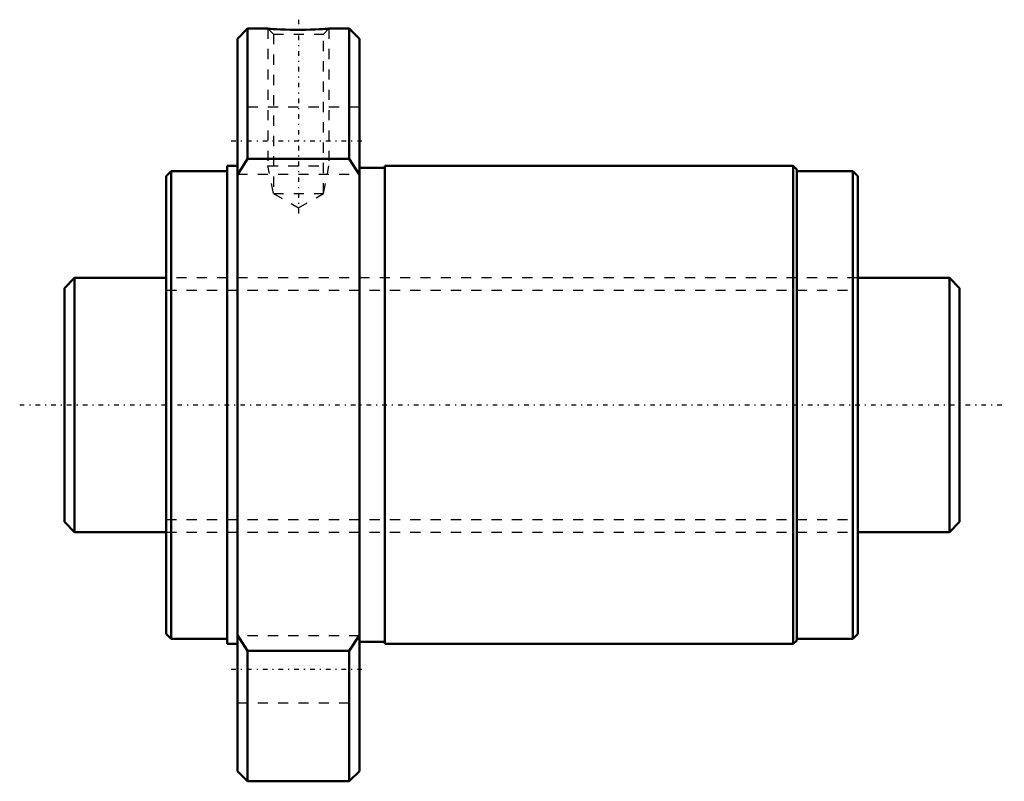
# Model space of a CAD drawing. Header units: millimetres. Extents: x -14.4 to 82.4, y -37 to 37.9.
import ezdxf

# ---------------------------------------------------------------- set-up
doc = ezdxf.new("R2010")
doc.units = ezdxf.units.MM
doc.linetypes.add('Center', pattern=[1.5, 0.45, -0.5, 0.05, -0.5])
doc.linetypes.add('Dashed', pattern=[2, 1, -1])
for name, color, linetype, lineweight in [('2d ConnectionPoints', 7, 'Continuous', 50), ('AM_0', 7, 'Continuous', 50), ('AM_5', 3, 'Continuous', 25), ('AM_7', 7, 'Center', 25), ('AM_9', 6, 'Dashed', 25)]:
    doc.layers.add(name, color=color, linetype=linetype, lineweight=lineweight)

# ---------------------------------------------------------------- blocks, each defined once
blk = doc.blocks.new('1_NRR000SBK_2525_3_6Nut_0_in_SBK2525_3_6RRG0_88LC0_0000__0')
at = {"layer": 'AM_0'}
for p, q in [((8, 37), (7, 36)), ((10.01, 37), (8, 37)), ((8, 37), (8, 24.187)), ((18, 37), (15.995, 37)), ((19, 36), (18, 37)), ((18, 37), (18, 24.187)), ((7, 36), (7, -36)), ((19, 36), (19, -36)), ((7, 23.5), (6, 23.5)), ((6, 23.5), (6, -23.5)), ((8, 24.187), (7, 22.627)), ((18, 24.187), (8, 24.187)), ((19, 22.627), (18, 24.187)), ((21.5, 23.3), (19, 23.3)), ((61.65, 23.5), (21.5, 23.5)), ((21.5, 23.5), (21.5, -23.5)), ((62, 23.15), (61.65, 23.5)), ((61.65, 23.5), (61.65, -23.5)), ((0.5, 23), (0, 22.5)), ((0, 22.5), (0, -22.5)), ((6, 23), (0.5, 23)), ((0.5, 23), (0.5, -23)), ((62, 23.15), (62, -23.15)), ((67.5, 23), (62, 23)), ((68, 22.5), (67.5, 23)), ((67.5, 23), (67.5, -23)), ((68, 22.5), (68, -22.5)), ((0, -22.5), (0.5, -23)), ((0.5, -23), (6, -23)), ((7, -22.627), (8, -24.187)), ((18, -24.187), (19, -22.627)), ((61.65, -23.5), (62, -23.15)), ((62, -23), (67.5, -23)), ((67.5, -23), (68, -22.5)), ((6, -23.5), (7, -23.5)), ((8, -24.187), (18, -24.187)), ((8, -24.187), (8, -37)), ((18, -24.187), (18, -37)), ((19, -23.3), (21.5, -23.3)), ((21.5, -23.5), (61.65, -23.5)), ((7, -36), (8, -37)), ((18, -37), (19, -36)), ((8, -37), (18, -37))]:
    blk.add_line(p, q, dxfattribs=at)
blk.add_lwpolyline([(16, 37), (15.999, 37), (15.951, 36.996), (15.822, 36.987), (15.626, 36.974), (15.356, 36.957), (15.027, 36.939), (14.636, 36.921), (14.199, 36.905), (13.718, 36.894), (13.215, 36.888), (12.693, 36.888), (12.187, 36.895), (11.69, 36.909), (11.246, 36.926), (10.841, 36.946), (10.52, 36.964), (10.262, 36.981), (10.097, 36.993), (10.01, 36.999), (10, 37)], dxfattribs=at)
at = {"layer": 'AM_5', "linetype": 'Dashed'}
for p, q in [((10, 37), (10, 23.5)), ((16, 37), (16, 23.5)), ((10.541, 20.8), (10, 23.5)), ((10, 23.5), (16, 23.5)), ((15.459, 20.8), (16, 23.5))]:
    blk.add_line(p, q, dxfattribs=at)
at = {"layer": 'AM_7'}
for p, q in [((13, 37.881), (13, 18.5)), ((6.4, 25.981), (19.6, 25.981)), ((6.4, -25.981), (19.6, -25.981))]:
    blk.add_line(p, q, dxfattribs=at)
at = {"layer": 'AM_9'}
for p, q in [((10, 37), (10.541, 36.459)), ((10.879, 36.944), (10.919, 36.942)), ((15.459, 36.459), (16, 37)), ((10.541, 36.459), (10.541, 20.8)), ((10.541, 36.459), (15.459, 36.459)), ((15.459, 20.8), (15.459, 36.459)), ((19, 29.281), (7, 29.281)), ((7, 22.681), (19, 22.681)), ((10.541, 20.8), (13, 19.381)), ((10.541, 20.8), (15.459, 20.8)), ((13, 19.381), (15.459, 20.8)), ((68, 12.5), (0, 12.5)), ((0, -12.5), (68, -12.5)), ((19, -22.681), (7, -22.681)), ((7, -29.281), (19, -29.281))]:
    blk.add_line(p, q, dxfattribs=at)
blk = doc.blocks.new('2_NRR000SBK_2525_3_60Shaft_0_in_SBK2525_3_6RRG0_88LC0_0000__0')
at = {"layer": 'AM_0'}
for p, q in [((-9, 12.5), (-10, 11.5)), ((0, 12.5), (-9, 12.5)), ((-9, 12.5), (-9, -12.5)), ((77, 12.5), (68, 12.5)), ((78, 11.5), (77, 12.5)), ((77, 12.5), (77, -12.5)), ((-10, 11.5), (-10, -11.5)), ((78, 11.5), (78, -11.5)), ((-10, -11.5), (-9, -12.5)), ((77, -12.5), (78, -11.5)), ((-9, -12.5), (0, -12.5)), ((68, -12.5), (77, -12.5))]:
    blk.add_line(p, q, dxfattribs=at)
at = {"layer": 'AM_5', "linetype": 'Dashed'}
for p, q in [((0, 11.273), (68, 11.273)), ((0, -11.273), (68, -11.273))]:
    blk.add_line(p, q, dxfattribs=at)
at = {"layer": 'AM_7'}
blk.add_line((-14.4, 0), (82.4, 0), dxfattribs=at)
at = {"layer": 'AM_9'}
for p, q in [((68, 12.5), (0, 12.5)), ((0, -12.5), (68, -12.5))]:
    blk.add_line(p, q, dxfattribs=at)

msp = doc.modelspace()

# ---------------------------------------------------------------- linework, layer by layer
at = {"layer": '2d ConnectionPoints'}
msp.add_point((0, 0), dxfattribs=at)

# ---------------------------------------------------------------- block references
for name in ['1_NRR000SBK_2525_3_6Nut_0_in_SBK2525_3_6RRG0_88LC0_0000__0', '2_NRR000SBK_2525_3_60Shaft_0_in_SBK2525_3_6RRG0_88LC0_0000__0']:
    msp.add_blockref(name, (0, 0))

doc.saveas('drawing.dxf')
